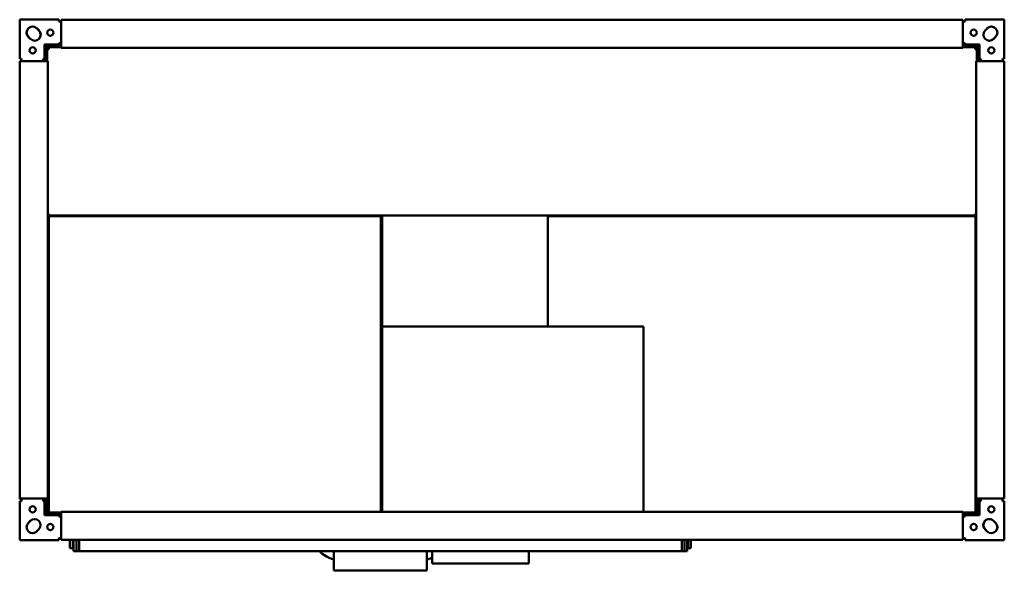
# Model space of a CAD drawing. Header units: millimetres. Extents: x 520 to 1580, y 447 to 1038.
import ezdxf

# ---------------------------------------------------------------- set-up
doc = ezdxf.new("R2010")
doc.units = ezdxf.units.MM
doc.header["$LTSCALE"] = 5
doc.layers.add('Widoczne (ISO)', color=7, linetype='Continuous', lineweight=50)

msp = doc.modelspace()

# ---------------------------------------------------------------- linework, layer by layer
at = {"layer": 'Widoczne (ISO)'}
for p, q in [((520.5, 1038.4), (562.5, 1038.4)), ((520.5, 996.4), (520.5, 1038.4)), ((562.5, 1038.4), (562.5, 1036.4)), ((565, 1038.1), (565, 1036.9)), ((565, 1038.1), (1535, 1038.1)), ((1535, 1038.1), (1535, 1036.9)), ((1537.5, 1038.4), (1579.5, 1038.4)), ((1537.5, 1036.4), (1537.5, 1038.4)), ((1579.5, 1038.4), (1579.5, 996.4)), ((538.9, 1029.1), (541.1, 1027)), ((540.1, 1027.9), (541.2, 1026.8)), ((562.5, 1036.4), (565, 1036.4)), ((565, 1009.1), (565, 1036.9)), ((1535, 1009.1), (1535, 1036.9)), ((1535, 1036.4), (1537.5, 1036.4)), ((1558.8, 1026.8), (1560.9, 1028.9)), ((1559.9, 1027.9), (1561.1, 1029.1)), ((530.9, 1018.8), (529.8, 1019.9)), ((532.1, 1017.6), (529.9, 1019.7)), ((1569.1, 1018.8), (1567.9, 1017.6)), ((1570.2, 1019.9), (1568.1, 1017.8)), ((547.2, 1011.7), (547.2, 996.4)), ((562.5, 1011.7), (547.2, 1011.7)), ((565, 1010.3), (548.5, 1010.3)), ((548.5, 993.7), (548.5, 1010.3)), ((550, 1008.8), (550, 993.7)), ((565, 1008.8), (550, 1008.8)), ((552, 1006.8), (550, 1006.8)), ((552, 1006.8), (552, 1008.8)), ((562.5, 1013.2), (562.5, 1011.7)), ((565, 1013.2), (562.5, 1013.2)), ((565, 1009.1), (565, 1008.1)), ((565, 1008.1), (1535, 1008.1)), ((1537.5, 1013.2), (1535, 1013.2)), ((1551.5, 1010.3), (1535, 1010.3)), ((1535, 1009.1), (1535, 1008.1)), ((1550, 1008.8), (1535, 1008.8)), ((1537.5, 1011.7), (1537.5, 1013.2)), ((1552.8, 1011.7), (1537.5, 1011.7)), ((1548, 1006.8), (1548, 1008.8)), ((1548, 1006.8), (1550, 1006.8)), ((1550, 993.7), (1550, 1008.8)), ((1551.5, 1010.3), (1551.5, 993.7)), ((1552.8, 996.4), (1552.8, 1011.7)), ((522.5, 996.4), (520.5, 996.4)), ((522.5, 993.7), (522.5, 996.4)), ((545.7, 996.4), (545.7, 993.7)), ((547.2, 996.4), (545.7, 996.4)), ((1554.3, 996.4), (1552.8, 996.4)), ((1554.3, 993.7), (1554.3, 996.4)), ((1577.5, 996.4), (1577.5, 993.7)), ((1579.5, 996.4), (1577.5, 996.4)), ((520.8, 993.7), (522, 993.7)), ((520.8, 523.7), (520.8, 993.7)), ((549.8, 993.7), (522, 993.7)), ((549.8, 993.7), (550.8, 993.7)), ((550.8, 523.7), (550.8, 993.7)), ((1549.2, 993.7), (1550.2, 993.7)), ((1549.2, 993.7), (1549.2, 523.7)), ((1578, 993.7), (1550.2, 993.7)), ((1578, 993.7), (1579.2, 993.7)), ((1579.2, 993.7), (1579.2, 523.7)), ((552, 829.8), (550.8, 829.8)), ((552, 828.8), (550.8, 828.8)), ((550.8, 827.8), (552, 827.8)), ((552, 827.6), (550.8, 827.6)), ((551.8, 827.1), (881.2, 827.1)), ((551.8, 508.6), (551.8, 827.1)), ((552, 829.8), (552, 827.8)), ((552, 827.8), (1548, 827.8)), ((552, 827.6), (552, 827.8)), ((728.5, 827.1), (728.5, 827.8)), ((908.8, 827.1), (881.2, 827.1)), ((908.8, 509.4), (908.8, 827.1)), ((908.8, 827.1), (910.3, 827.1)), ((910.3, 827.1), (910.3, 509.4)), ((1088.5, 708.6), (1088.5, 827.8)), ((1548.5, 827.1), (1088.5, 827.1)), ((1548, 829.8), (1549.2, 829.8)), ((1548, 829.8), (1548, 827.8)), ((1549.2, 828.8), (1548, 828.8)), ((1548, 827.8), (1549.2, 827.8)), ((1548, 827.6), (1548, 827.8)), ((1548, 827.6), (1549.2, 827.6)), ((1548.5, 826.1), (1548.5, 827.1)), ((1549.2, 827.1), (1548.5, 827.1)), ((1548.5, 509.6), (1548.5, 826.1)), ((551.8, 772.2), (550.8, 772.2)), ((550.8, 771.5), (551.8, 771.5)), ((1191.5, 708.6), (910.3, 708.6)), ((1191.5, 708.6), (1191.5, 509.4)), ((520.5, 521.1), (522.5, 521.1)), ((520.5, 479.1), (520.5, 521.1)), ((522, 523.7), (520.8, 523.7)), ((520.8, 523.7), (520.8, 523)), ((522.5, 523), (520.8, 523)), ((522, 523.7), (549.8, 523.7)), ((522.5, 521.1), (522.5, 523.7)), ((545.7, 523.7), (545.7, 521.1)), ((545.7, 523), (545.9, 523)), ((545.7, 521.1), (547.2, 521.1)), ((545.9, 523.7), (545.9, 523)), ((545.9, 523), (545.9, 523)), ((545.9, 523), (546.1, 523)), ((546.4, 523), (546.1, 523)), ((546.4, 523), (548.5, 523)), ((546.5, 522.1), (548, 522.1)), ((546.5, 521.1), (546.5, 522.1)), ((547.2, 521.1), (547.2, 505.8)), ((548, 522.1), (548, 508.6)), ((548.5, 510.3), (548.5, 523.7)), ((550.8, 523.7), (549.8, 523.7)), ((550, 523.7), (550, 510.3)), ((1550.2, 523.7), (1549.2, 523.7)), ((1550, 510.3), (1550, 523.7)), ((1550.2, 523.7), (1578, 523.7)), ((1551.5, 523.7), (1551.5, 510.3)), ((1552, 508.6), (1552, 522.1)), ((1552, 522.1), (1553.5, 522.1)), ((1552.8, 521.1), (1554.3, 521.1)), ((1552.8, 505.8), (1552.8, 521.1)), ((1553.5, 522.1), (1553.5, 521.1)), ((1554.3, 521.1), (1554.3, 523.7)), ((1577.5, 523.7), (1577.5, 521.1)), ((1577.5, 521.1), (1579.5, 521.1)), ((1579.2, 523.7), (1578, 523.7)), ((1579.5, 521.1), (1579.5, 479.1)), ((548, 508.6), (565, 508.6)), ((550, 510.3), (548.5, 510.3)), ((551.8, 510.8), (550, 510.8)), ((565, 508.4), (565, 509.4)), ((1535, 509.4), (565, 509.4)), ((565, 508.4), (565, 480.6)), ((1535, 508.4), (1535, 509.4)), ((1535, 508.6), (1552, 508.6)), ((1535, 508.4), (1535, 480.6)), ((1548.5, 508.6), (1548.5, 509.6)), ((1550, 509.6), (1550, 510.3)), ((1550, 510.3), (1551.5, 510.3)), ((1550, 509.6), (1550, 508.6)), ((529.8, 497.6), (531.9, 499.7)), ((530.9, 498.7), (532.1, 499.9)), ((565, 507.1), (547.2, 507.1)), ((547.2, 505.8), (562.5, 505.8)), ((562.5, 505.8), (562.5, 504.3)), ((562.5, 504.3), (565, 504.3)), ((1552.8, 507.1), (1535, 507.1)), ((1535, 504.3), (1537.5, 504.3)), ((1537.5, 505.8), (1552.8, 505.8)), ((1537.5, 504.3), (1537.5, 505.8)), ((1567.9, 499.9), (1570.1, 497.8)), ((1569.1, 498.7), (1570.2, 497.6)), ((540.1, 489.6), (538.9, 488.4)), ((541.2, 490.7), (539.1, 488.6)), ((1559.9, 489.6), (1558.8, 490.7)), ((1561.1, 488.4), (1558.9, 490.5)), ((562.5, 479.1), (520.5, 479.1)), ((562.5, 481.1), (562.5, 479.1)), ((565, 481.1), (562.5, 481.1)), ((565, 479.4), (565, 480.6)), ((1535, 479.4), (565, 479.4)), ((574.5, 470.6), (574.5, 479.4)), ((577.5, 479.4), (577.5, 470.6)), ((578.5, 479.4), (578.5, 467.1)), ((581.5, 467.1), (581.5, 479.4)), ((584.5, 479.4), (584.5, 467.1)), ((1232.5, 467.1), (1232.5, 479.4)), ((1235.5, 479.4), (1235.5, 467.1)), ((1238.5, 479.4), (1238.5, 467.1)), ((1239.5, 470.6), (1239.5, 479.4)), ((1242.5, 479.4), (1242.5, 470.6)), ((1537.5, 481.1), (1535, 481.1)), ((1535, 479.4), (1535, 480.6)), ((1537.5, 479.1), (1537.5, 481.1)), ((1579.5, 479.1), (1537.5, 479.1)), ((577.5, 470.6), (574.5, 470.6)), ((578.5, 467.1), (581.5, 467.1)), ((581.5, 467.1), (584.5, 467.1)), ((1232.5, 467.1), (584.5, 467.1)), ((858.5, 467.1), (858.5, 446.6)), ((958.5, 467.1), (958.5, 446.6)), ((964, 454.1), (964, 467.1)), ((1068, 454.1), (1068, 467.1)), ((1232.5, 467.1), (1235.5, 467.1)), ((1238.5, 467.1), (1235.5, 467.1)), ((1242.5, 470.6), (1239.5, 470.6)), ((858.5, 446.6), (958.5, 446.6)), ((964, 454.1), (1068, 454.1))]:
    msp.add_line(p, q, dxfattribs=at)
for centre in [(553.5, 1024.4), (1546.5, 1024.4), (534.5, 1005.4), (1565.5, 1005.4), (534.5, 512.1), (1565.5, 512.1), (553.5, 493.1), (1546.5, 493.1)]:
    msp.add_circle(centre, 3.4, dxfattribs=at)
for centre, radius, start, end in [((534.4, 1024.4), 6.5, 45.9832, 225.9832), ((534.5, 1024.4), 6.5, 135.2269, 224.0168), ((1565.5, 1024.4), 6.5, 315.9832, 135.9832), ((1565.6, 1024.4), 6.5, 45.2269, 134.0168), ((536.6, 1022.3), 6.5, 225.9832, 45.9832), ((536.5, 1022.3), 6.5, 315.2269, 44.0168), ((1563.5, 1022.3), 6.5, 135.9832, 315.9832), ((1563.4, 1022.3), 6.5, 225.2269, 314.0168), ((536.5, 495.2), 6.5, 315.9832, 135.9832), ((536.6, 495.2), 6.5, 45.2269, 134.0168), ((1563.4, 495.2), 6.5, 45.9832, 225.9832), ((1563.5, 495.2), 6.5, 135.2269, 224.0168), ((1565.6, 493.1), 6.5, 225.9832, 45.9832), ((534.5, 493.1), 6.5, 135.9832, 315.9832), ((534.4, 493.1), 6.5, 225.2269, 314.0168), ((1565.5, 493.1), 6.5, 315.2269, 44.0168), ((869.7, 496.6), 40, 227.5189, 251.8049), ((869.7, 496.6), 40, 251.8049, 253.693), ((947.3, 496.6), 40, 286.307, 288.195), ((947.3, 496.6), 40, 288.195, 294.7263)]:
    msp.add_arc(centre, radius, start, end, dxfattribs=at)

doc.saveas('drawing.dxf')
